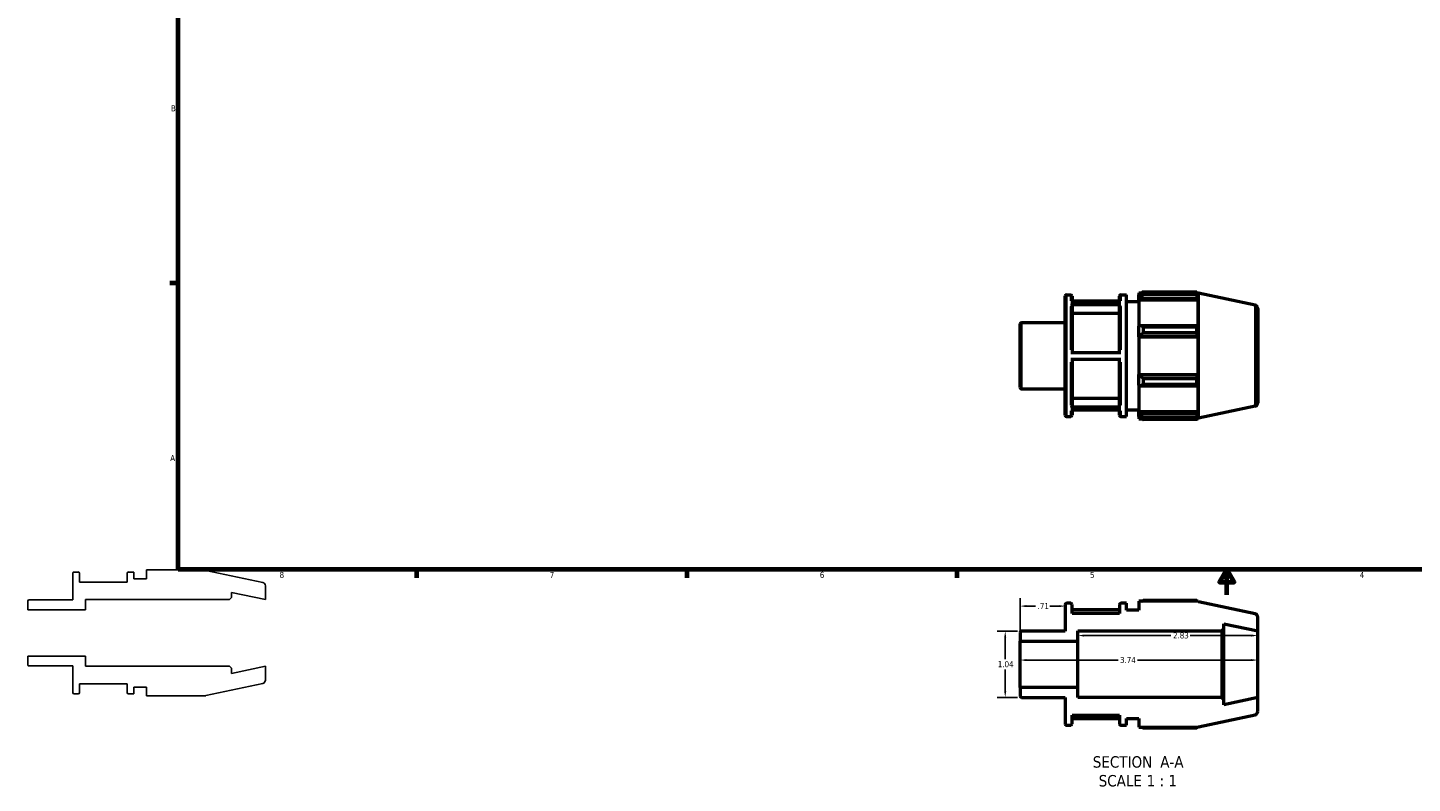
# Model space of a CAD drawing. Header units: inches. Extents: x -1.9 to 36.8, y -2.4 to 21.4.
# Tile 1 of 4: x -1.9 to 19.9, y -2.4 to 9.5. Entities that reach past the tile are written whole.
import ezdxf

# ---------------------------------------------------------------- set-up
doc = ezdxf.new("R2010")
doc.units = ezdxf.units.IN
doc.header["$MEASUREMENT"] = 0
for name, color, linetype, lineweight in [('Border (ANSI)', 7, 'Continuous', 70), ('Dimension (ANSI)', 7, 'Continuous', 25), ('Symbol (ANSI)', 7, 'Continuous', 25), ('Visible (ANSI)', 7, 'Continuous', 50), ('Visible Narrow (ANSI)', 7, 'Continuous', 35)]:
    doc.layers.add(name, color=color, linetype=linetype, lineweight=lineweight)
doc.styles.add('Label Text (ANSI)', font='tahoma.ttf')
doc.styles.add('Note Text (ANSI)', font='tahoma.ttf')
doc.dimstyles.new('Default (ANSI)', dxfattribs={"dimtxt": 0.094488, "dimasz": 0.098425, "dimexe": 0.125, "dimexo": 0.0625, "dimgap": 0.031496, "dimtad": 0, "dimtih": 1, "dimtoh": 1, "dimrnd": 1e-08, "dimzin": 4, "dimdsep": 46, "dimtxsty": 'Note Text (ANSI)', "dimcen": 0.09, "dimdle": 0.393701, "dimclrd": 256, "dimclre": 256, "dimclrt": 5, "dimadec": 0, "dimazin": 1, "dimtfac": 1, "dimtofl": 0, "dimtmove": 0, "dimatfit": 3, "dimfxl": 1, "dimtolj": 1, "dimtzin": 4, "dimlwd": -1, "dimlwe": -1, "dimarcsym": 0})

# ---------------------------------------------------------------- blocks, each defined once
blk = doc.blocks.new('Borders Default Border')
at = {"layer": 'Border (ANSI)'}
for p, q in [((0.5, 5.5), (0.366, 5.5)), ((4.25, 1), (4.25, 0.866)), ((8.5, 1), (8.5, 0.866)), ((12.75, 1), (12.75, 0.866))]:
    blk.add_line(p, q, dxfattribs=at)
at = {"layer": 'Border (ANSI)', "flags": 128}
for points in [[(0.5, 1), (0.5, 21), (33.5, 21), (33.5, 1), (0.5, 1)], [(17, 0.6), (17, 1), (16.885, 0.8), (17.115, 0.8), (17, 1)]]:
    blk.add_lwpolyline(points, dxfattribs=at)
at = {"layer": 'Border (ANSI)', "color": 5, "true_color": 0x0000ff, "char_height": 0.0945, "attachment_point": 7, "style": 'Note Text (ANSI)'}
for s, insert in [('B', (0.384, 8.203)), ('A', (0.373, 2.703)), ('8', (2.094, 0.863)), ('7', (6.346, 0.866)), ('6', (10.595, 0.864)), ('5', (14.847, 0.864)), ('4', (19.092, 0.866))]:
    blk.add_mtext(s, dxfattribs=dict(at, insert=insert))
blk = doc.blocks.new('*D7')
at = {"layer": 'Defpoints', "color": 0, "transparency": 16777216}
for p in [(14.457, 0.422), (14.457, 0.307), (13.747, -0.128)]:
    blk.add_point(p, dxfattribs=at)
at = {"layer": 'Dimension (ANSI)', "transparency": 16777216}
for p, q in [((13.747, -0.066), (13.747, 0.547)), ((13.845, 0.422), (13.991, 0.422)), ((14.358, 0.422), (14.213, 0.422))]:
    blk.add_line(p, q, dxfattribs=at)
for points in [[(13.845, 0.438), (13.845, 0.405), (13.747, 0.422)], [(14.358, 0.438), (14.358, 0.405), (14.457, 0.422)]]:
    blk.add_solid(points, dxfattribs=at)
at = {"layer": 'Dimension (ANSI)', "color": 5, "transparency": 16777216, "insert": (14.023, 0.469), "char_height": 0.0945, "attachment_point": 1, "style": 'Note Text (ANSI)'}
blk.add_mtext('\\A1;.71', dxfattribs=at)
blk = doc.blocks.new('*D8')
at = {"layer": 'Defpoints', "color": 0, "transparency": 16777216}
for p in [(17.487, -0.041), (14.657, -0.493), (17.487, -0.493)]:
    blk.add_point(p, dxfattribs=at)
at = {"layer": 'Dimension (ANSI)', "transparency": 16777216}
for p, q in [((14.755, -0.041), (16.121, -0.041)), ((17.388, -0.041), (16.422, -0.041))]:
    blk.add_line(p, q, dxfattribs=at)
for points in [[(14.755, -0.025), (14.755, -0.058), (14.657, -0.041)], [(17.388, -0.025), (17.388, -0.058), (17.487, -0.041)]]:
    blk.add_solid(points, dxfattribs=at)
at = {"layer": 'Dimension (ANSI)', "color": 5, "transparency": 16777216, "insert": (16.153, 0.008), "char_height": 0.0945, "attachment_point": 1, "style": 'Note Text (ANSI)'}
blk.add_mtext('\\A1;2.83', dxfattribs=at)
blk = doc.blocks.new('*D9')
at = {"layer": 'Defpoints', "color": 0, "transparency": 16777216}
for p in [(13.747, -0.427), (13.747, -0.493), (17.487, -0.493)]:
    blk.add_point(p, dxfattribs=at)
at = {"layer": 'Dimension (ANSI)', "transparency": 16777216}
for p, q in [((13.845, -0.427), (15.289, -0.427)), ((17.388, -0.427), (15.595, -0.427))]:
    blk.add_line(p, q, dxfattribs=at)
for points in [[(13.845, -0.411), (13.845, -0.444), (13.747, -0.427)], [(17.388, -0.411), (17.388, -0.444), (17.487, -0.427)]]:
    blk.add_solid(points, dxfattribs=at)
at = {"layer": 'Dimension (ANSI)', "color": 5, "transparency": 16777216, "insert": (15.32, -0.378), "char_height": 0.0945, "attachment_point": 1, "style": 'Note Text (ANSI)'}
blk.add_mtext('\\A1;3.74', dxfattribs=at)
blk = doc.blocks.new('*D11')
at = {"layer": 'Defpoints', "color": 0, "transparency": 16777216}
for p in [(13.768, 0.028), (13.513, -1.013), (13.768, -1.013)]:
    blk.add_point(p, dxfattribs=at)
at = {"layer": 'Dimension (ANSI)', "transparency": 16777216}
for p, q in [((13.705, 0.028), (13.388, 0.028)), ((13.513, -0.071), (13.513, -0.412)), ((13.513, -0.915), (13.513, -0.573)), ((13.705, -1.013), (13.388, -1.013))]:
    blk.add_line(p, q, dxfattribs=at)
for points in [[(13.497, -0.071), (13.529, -0.071), (13.513, 0.028)], [(13.497, -0.915), (13.529, -0.915), (13.513, -1.013)]]:
    blk.add_solid(points, dxfattribs=at)
at = {"layer": 'Dimension (ANSI)', "color": 5, "transparency": 16777216, "insert": (13.396, -0.444), "char_height": 0.0945, "attachment_point": 1, "style": 'Note Text (ANSI)'}
blk.add_mtext('\\A1;1.04', dxfattribs=at)

msp = doc.modelspace()

# ---------------------------------------------------------------- linework, layer by layer
for p, q in [((-1.16, 0.938), (-1.16, 0.52)), ((-1.074, 0.958), (-1.139, 0.958)), ((-1.053, 0.799), (-1.053, 0.938)), ((-0.305, 0.938), (-0.305, 0.799)), ((-0.198, 0.958), (-0.284, 0.958)), ((-0.198, 0.852), (-0.198, 0.958)), ((0.933, 0.99), (0, 0.99)), ((0, 0.99), (0, 0.852)), ((0.935, 0.984), (0.933, 0.99)), ((1.829, 0.794), (0.935, 0.984)), ((-0.305, 0.799), (-1.053, 0.799)), ((0, 0.852), (-0.198, 0.852)), ((1.87, 0.524), (1.87, 0.743)), ((-1.87, 0.5), (-1.87, 0.364)), ((-1.16, 0.52), (-1.849, 0.52)), ((-0.96, 0.364), (-0.96, 0.524)), ((-0.96, 0.524), (1.304, 0.524)), ((1.304, 0.524), (1.336, 0.555)), ((1.336, 0.555), (1.336, 0.637)), ((1.336, 0.637), (1.87, 0.524)), ((-1.87, 0.364), (-0.96, 0.364)), ((-0.96, -0.364), (-1.87, -0.364)), ((-1.87, -0.364), (-1.87, -0.5)), ((-0.96, -0.524), (-0.96, -0.364)), ((-1.849, -0.52), (-1.16, -0.52)), ((-1.16, -0.52), (-1.16, -0.938)), ((1.304, -0.524), (-0.96, -0.524)), ((1.336, -0.555), (1.304, -0.524)), ((1.87, -0.524), (1.336, -0.637)), ((1.336, -0.637), (1.336, -0.555)), ((1.87, -0.743), (1.87, -0.524)), ((-1.053, -0.938), (-1.053, -0.799)), ((-1.053, -0.799), (-0.305, -0.799)), ((-0.305, -0.799), (-0.305, -0.938)), ((-0.198, -0.958), (-0.198, -0.852)), ((-0.198, -0.852), (0, -0.852)), ((0, -0.852), (0, -0.99)), ((0.935, -0.984), (1.829, -0.794)), ((-1.139, -0.958), (-1.074, -0.958)), ((-0.284, -0.958), (-0.198, -0.958)), ((0, -0.99), (0.933, -0.99)), ((0.933, -0.99), (0.935, -0.984))]:
    msp.add_line(p, q)
for centre, major_axis, end_param in [((-1.139, 0.938), (-0.0209, 0), 6.283185), ((-1.074, 0.938), (0, 0.0209), 6.283185), ((-0.284, 0.938), (-0.0209, 0), 6.283185), ((1.818, 0.743), (0, 0.0524), 6.073746), ((-1.849, 0.5), (-0.0209, 0), 6.283185), ((-1.849, -0.5), (0, -0.0209), 6.283185), ((1.818, -0.743), (0.0512, 0.0109), 6.073746), ((-1.139, -0.938), (0, -0.0209), 6.283185), ((-1.074, -0.938), (0.0209, 0), 6.283185), ((-0.284, -0.938), (0, -0.0209), 6.283185)]:
    msp.add_ellipse(centre, major_axis=major_axis, ratio=1, start_param=4.712389, end_param=end_param)
at = {"layer": 'Visible (ANSI)'}
for p, q in [((14.457, 3.422), (14.457, 5.297)), ((14.478, 5.318), (14.543, 5.318)), ((14.564, 5.297), (14.564, 5.213)), ((15.312, 5.213), (15.312, 5.297)), ((15.333, 5.318), (15.419, 5.318)), ((15.419, 3.401), (15.419, 5.318)), ((15.617, 5.35), (15.617, 5.315)), ((15.617, 5.35), (15.662, 5.35)), ((15.638, 5.335), (15.617, 5.315)), ((15.617, 5.248), (15.617, 5.315)), ((15.617, 5.248), (15.638, 5.267)), ((15.617, 5.238), (15.617, 5.248)), ((15.617, 5.238), (15.617, 4.822)), ((15.617, 5.238), (16.55, 5.238)), ((15.638, 5.267), (16.539, 5.267)), ((15.681, 5.362), (15.681, 5.323)), ((15.681, 5.362), (16.526, 5.362)), ((16.526, 5.323), (15.681, 5.323)), ((16.526, 5.323), (16.526, 5.362)), ((16.532, 5.35), (16.55, 5.35)), ((16.55, 5.304), (16.539, 5.335)), ((16.539, 5.267), (16.55, 5.238)), ((16.552, 5.344), (16.55, 5.35)), ((16.55, 5.304), (16.55, 5.35)), ((16.55, 4.817), (16.55, 5.238)), ((16.552, 3.376), (16.552, 5.344)), ((17.445, 5.154), (16.552, 5.344)), ((14.543, 5.213), (15.333, 5.213)), ((15.333, 5.159), (14.543, 5.159)), ((15.312, 5.217), (14.564, 5.217)), ((14.564, 5.141), (14.564, 4.408)), ((15.312, 5.021), (14.564, 5.021)), ((15.312, 4.408), (15.312, 5.141)), ((15.419, 5.212), (15.617, 5.212)), ((17.487, 5.103), (17.487, 3.617)), ((13.747, 3.86), (13.747, 4.859)), ((13.768, 4.88), (14.457, 4.88)), ((15.638, 4.832), (15.617, 4.822)), ((15.617, 4.661), (15.617, 4.822)), ((16.539, 4.832), (15.638, 4.832)), ((15.681, 4.813), (15.681, 4.72)), ((15.681, 4.813), (16.526, 4.813)), ((16.526, 4.72), (16.526, 4.813)), ((16.55, 4.817), (16.539, 4.832)), ((15.617, 4.661), (15.638, 4.667)), ((15.617, 4.658), (15.617, 4.661)), ((15.617, 4.658), (15.617, 4.062)), ((15.617, 4.658), (16.55, 4.658)), ((15.638, 4.667), (16.539, 4.667)), ((16.526, 4.72), (15.681, 4.72)), ((16.539, 4.667), (16.55, 4.658)), ((16.55, 4.062), (16.55, 4.658)), ((14.543, 4.408), (15.333, 4.408)), ((15.333, 4.301), (14.543, 4.301)), ((14.564, 4.301), (14.564, 3.573)), ((15.312, 3.573), (15.312, 4.301)), ((15.617, 4.059), (15.617, 4.062)), ((15.617, 4.062), (16.55, 4.062)), ((15.617, 3.897), (15.617, 4.059)), ((15.638, 4.052), (15.617, 4.059)), ((16.539, 4.052), (15.638, 4.052)), ((15.681, 3.999), (15.681, 3.906)), ((15.681, 3.999), (16.526, 3.999)), ((16.526, 3.906), (16.526, 3.999)), ((16.55, 4.062), (16.539, 4.052)), ((13.768, 3.839), (14.457, 3.839)), ((15.617, 3.897), (15.638, 3.888)), ((15.617, 3.897), (15.617, 3.481)), ((15.638, 3.888), (16.539, 3.888)), ((16.526, 3.906), (15.681, 3.906)), ((16.539, 3.888), (16.55, 3.902)), ((16.55, 3.481), (16.55, 3.902)), ((14.543, 3.555), (15.333, 3.555)), ((15.333, 3.502), (14.543, 3.502)), ((14.564, 3.693), (15.312, 3.693)), ((14.564, 3.502), (14.564, 3.422)), ((15.312, 3.422), (15.312, 3.502)), ((15.419, 3.508), (15.617, 3.508)), ((17.445, 3.565), (16.552, 3.376)), ((14.478, 3.401), (14.543, 3.401)), ((15.333, 3.401), (15.419, 3.401)), ((15.617, 3.472), (15.617, 3.481)), ((15.617, 3.481), (16.55, 3.481)), ((15.617, 3.405), (15.617, 3.472)), ((15.638, 3.453), (15.617, 3.472)), ((15.617, 3.405), (15.638, 3.385)), ((15.617, 3.405), (15.617, 3.369)), ((15.617, 3.369), (15.662, 3.369)), ((16.539, 3.453), (15.638, 3.453)), ((15.681, 3.396), (15.681, 3.358)), ((15.681, 3.396), (16.526, 3.396)), ((16.526, 3.358), (15.681, 3.358)), ((16.526, 3.358), (16.526, 3.396)), ((16.532, 3.369), (16.55, 3.369)), ((16.55, 3.481), (16.539, 3.453)), ((16.539, 3.385), (16.55, 3.415)), ((16.55, 3.369), (16.55, 3.415)), ((16.552, 3.376), (16.55, 3.369)), ((14.457, 0.445), (14.457, 0.028)), ((14.543, 0.466), (14.478, 0.466)), ((14.564, 0.306), (14.564, 0.445)), ((15.312, 0.445), (15.312, 0.306)), ((15.419, 0.466), (15.333, 0.466)), ((15.419, 0.359), (15.419, 0.466)), ((16.55, 0.498), (15.617, 0.498)), ((15.617, 0.498), (15.617, 0.359)), ((16.526, 0.509), (15.681, 0.509)), ((16.552, 0.491), (16.55, 0.498)), ((17.445, 0.301), (16.552, 0.491)), ((15.312, 0.365), (14.564, 0.365)), ((15.312, 0.306), (14.564, 0.306)), ((15.617, 0.359), (15.419, 0.359)), ((17.487, 0.031), (17.487, 0.25)), ((13.747, 0.007), (13.747, -0.128)), ((14.457, 0.028), (13.768, 0.028)), ((14.657, -0.128), (14.657, 0.031)), ((14.657, 0.031), (16.921, 0.031)), ((16.921, 0.031), (16.953, 0.062)), ((16.921, 0.031), (16.921, -1.016)), ((16.953, 0.062), (16.953, 0.144)), ((16.953, 0.144), (17.487, 0.031)), ((16.953, -1.048), (16.953, 0.062)), ((17.487, -1.016), (17.487, 0.031)), ((13.747, -0.128), (14.657, -0.128)), ((13.747, -0.857), (13.747, -0.128)), ((14.657, -0.857), (14.657, -0.128)), ((14.657, -0.857), (13.747, -0.857)), ((13.747, -0.857), (13.747, -0.992)), ((14.657, -1.016), (14.657, -0.857)), ((13.768, -1.013), (14.457, -1.013)), ((14.457, -1.013), (14.457, -1.43)), ((16.921, -1.016), (14.657, -1.016)), ((16.953, -1.048), (16.921, -1.016)), ((17.487, -1.016), (16.953, -1.13)), ((16.953, -1.13), (16.953, -1.048)), ((17.487, -1.236), (17.487, -1.016)), ((14.564, -1.43), (14.564, -1.292)), ((14.564, -1.292), (15.312, -1.292)), ((15.312, -1.292), (15.312, -1.43)), ((16.552, -1.477), (17.445, -1.287)), ((14.478, -1.451), (14.543, -1.451)), ((14.564, -1.346), (15.312, -1.346)), ((15.333, -1.451), (15.419, -1.451)), ((15.419, -1.451), (15.419, -1.345)), ((15.419, -1.345), (15.617, -1.345)), ((15.617, -1.345), (15.617, -1.483)), ((15.617, -1.483), (16.55, -1.483)), ((15.681, -1.495), (16.526, -1.495)), ((16.55, -1.483), (16.552, -1.477))]:
    msp.add_line(p, q, dxfattribs=at)
for centre, radius, start, end in [((14.478, 5.297), 0.0209, 90, 180), ((14.543, 5.297), 0.0209, 0, 90), ((15.333, 5.297), 0.0209, 90, 180), ((17.434, 5.103), 0.0524, 0, 78), ((13.768, 4.859), 0.0209, 90, 180), ((13.768, 3.86), 0.0209, 180, 270), ((17.434, 3.617), 0.0524, 282, 0), ((14.478, 3.422), 0.0209, 180, 270), ((14.543, 3.422), 0.0209, 270, 0), ((15.333, 3.422), 0.0209, 180, 270), ((14.478, 0.445), 0.0209, 90, 180), ((14.543, 0.445), 0.0209, 0, 90), ((15.333, 0.445), 0.0209, 90, 180), ((17.434, 0.25), 0.0524, 0, 78), ((13.768, 0.007), 0.0209, 90, 180), ((13.768, -0.992), 0.0209, 180, 270), ((17.434, -1.236), 0.0524, 282, 0), ((14.478, -1.43), 0.0209, 180, 270), ((14.543, -1.43), 0.0209, 270, 0), ((15.333, -1.43), 0.0209, 180, 270)]:
    msp.add_arc(centre, radius, start, end, dxfattribs=at)
for points, weights in [([(15.681, 5.362), (15.659, 5.348), (15.638, 5.335)], [1.01526984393, 1.01088683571, 1.00570109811]), ([(15.638, 5.267), (15.659, 5.294), (15.681, 5.323)], [1.00570109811, 1.01088683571, 1.01526984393]), ([(16.526, 5.362), (16.533, 5.348), (16.539, 5.335)], [1, 1.00080579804, 1.00079460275]), ([(16.539, 5.267), (16.533, 5.294), (16.526, 5.323)], [1.00079460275, 1.00080579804, 1]), ([(15.681, 4.813), (15.659, 4.823), (15.638, 4.832)], [1.01526984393, 1.01088683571, 1.00570109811]), ([(16.526, 4.813), (16.533, 4.823), (16.539, 4.832)], [1, 1.00080579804, 1.00079460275]), ([(15.638, 4.667), (15.659, 4.693), (15.681, 4.72)], [1.00570109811, 1.01088683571, 1.01526984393]), ([(16.539, 4.667), (16.533, 4.693), (16.526, 4.72)], [1.00079460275, 1.00080579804, 1]), ([(15.681, 3.999), (15.659, 4.026), (15.638, 4.052)], [1.01526984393, 1.01088683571, 1.00570109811]), ([(16.526, 3.999), (16.533, 4.026), (16.539, 4.052)], [1, 1.00080579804, 1.00079460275]), ([(15.638, 3.888), (15.659, 3.897), (15.681, 3.906)], [1.00570109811, 1.01088683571, 1.01526984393]), ([(16.539, 3.888), (16.533, 3.897), (16.526, 3.906)], [1.00079460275, 1.00080579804, 1]), ([(15.681, 3.396), (15.659, 3.425), (15.638, 3.453)], [1.01526984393, 1.01088683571, 1.00570109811]), ([(15.638, 3.385), (15.659, 3.371), (15.681, 3.358)], [1.00570109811, 1.01088683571, 1.01526984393]), ([(16.526, 3.396), (16.533, 3.425), (16.539, 3.453)], [1, 1.00080579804, 1.00079460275]), ([(16.539, 3.385), (16.533, 3.371), (16.526, 3.358)], [1.00079460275, 1.00080579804, 1]), ([(15.662, 0.498), (15.671, 0.503), (15.681, 0.509)], [1.01137968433, 1.01339797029, 1.01526984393]), ([(16.532, 0.498), (16.529, 0.503), (16.526, 0.509)], [1.00053811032, 1.00034312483, 1]), ([(15.681, -1.495), (15.671, -1.489), (15.662, -1.483)], [1.01526984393, 1.01339797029, 1.01137968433]), ([(16.526, -1.495), (16.529, -1.489), (16.532, -1.483)], [1, 1.00034312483, 1.00053811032])]:
    msp.add_rational_spline(points, weights, degree=2, dxfattribs=at)
for points, knots in [([(14.543, 5.159), (14.545, 5.159), (14.548, 5.159), (14.553, 5.157), (14.556, 5.155), (14.559, 5.152), (14.561, 5.15), (14.563, 5.146), (14.564, 5.143), (14.564, 5.141)], [0, 0, 0, 0, 0.019685, 0.019685, 0.03938863, 0.03938863, 0.05911536, 0.05911536, 0.0788621, 0.0788621, 0.0788621, 0.0788621]), ([(15.312, 5.141), (15.312, 5.143), (15.312, 5.146), (15.314, 5.15), (15.316, 5.152), (15.32, 5.155), (15.322, 5.157), (15.327, 5.159), (15.33, 5.159), (15.333, 5.159)], [0.2365921, 0.2365921, 0.2365921, 0.2365921, 0.25633884, 0.25633884, 0.27606556, 0.27606556, 0.2957692, 0.2957692, 0.3154542, 0.3154542, 0.3154542, 0.3154542]), ([(14.564, 3.573), (14.564, 3.571), (14.563, 3.568), (14.561, 3.564), (14.559, 3.562), (14.556, 3.559), (14.553, 3.557), (14.548, 3.555), (14.545, 3.555), (14.543, 3.555)], [0.23651942, 0.23651942, 0.23651942, 0.23651942, 0.25625041, 0.25625041, 0.2759677, 0.2759677, 0.29566918, 0.29566918, 0.3153579, 0.3153579, 0.3153579, 0.3153579]), ([(15.333, 3.555), (15.33, 3.555), (15.327, 3.555), (15.322, 3.557), (15.32, 3.559), (15.316, 3.562), (15.314, 3.564), (15.312, 3.568), (15.312, 3.571), (15.312, 3.573)], [0, 0, 0, 0, 0.01968872, 0.01968872, 0.0393902, 0.0393902, 0.05910749, 0.05910749, 0.07883848, 0.07883848, 0.07883848, 0.07883848])]:
    msp.add_open_spline(points, degree=3, knots=knots, dxfattribs=at)
at = {"layer": 'Visible Narrow (ANSI)'}
for p, q in [((14.478, 5.306), (14.478, 3.413)), ((14.543, 5.223), (14.543, 5.318)), ((15.333, 5.318), (15.333, 5.223)), ((14.543, 4.453), (14.543, 5.134)), ((15.333, 5.134), (15.333, 4.453)), ((17.445, 3.575), (17.445, 5.144)), ((13.768, 4.874), (13.768, 3.846)), ((14.543, 3.58), (14.543, 4.257)), ((15.333, 4.257), (15.333, 3.58)), ((14.543, 3.402), (14.543, 3.492)), ((15.333, 3.492), (15.333, 3.402))]:
    msp.add_line(p, q, dxfattribs=at)

# ---------------------------------------------------------------- block references
msp.add_blockref('Borders Default Border', (0, 0))

# ---------------------------------------------------------------- texts
at = {"layer": 'Symbol (ANSI)', "char_height": 0.18, "attachment_point": 7, "style": 'Label Text (ANSI)'}
for s, insert in [('SECTION', (14.891, -2.122)), (' A-A', (15.885, -2.118)), ('SCALE', (14.983, -2.418)), (' 1 : 1', (15.671, -2.414))]:
    msp.add_mtext(s, dxfattribs=dict(at, insert=insert))

# ---------------------------------------------------------------- dimensions: what is measured, and where the dimension line sits
at = {"layer": 'Dimension (ANSI)'}
for base, p1, p2, angle, override, picture, middle in [((14.457, 0.422), (13.747, -0.128), (14.457, 0.307), 180, {"dimgap": 0.031496, "dimtih": 0, "dimtoh": 0, "dimdec": 2, "dimse2": 1, "dimtol": 0, "dimlim": 0, "dimtp": 0, "dimtm": 0, "dimtdec": 2, "dimatfit": 1}, '*D7', (14.102, 0.422)), ((13.513, -1.013), (13.768, 0.028), (13.768, -1.013), 90, {"dimgap": 0.031496, "dimdec": 2, "dimtol": 0, "dimlim": 0, "dimtp": 0, "dimtm": 0, "dimtdec": 2, "dimatfit": 1}, '*D11', (13.513, -0.493)), ((17.487, -0.041), (14.657, -0.493), (17.487, -0.493), 180, {"dimgap": 0.031496, "dimtih": 0, "dimtoh": 0, "dimdec": 2, "dimse1": 1, "dimse2": 1, "dimtol": 0, "dimlim": 0, "dimtp": 0, "dimtm": 0, "dimtdec": 2, "dimatfit": 1}, '*D8', (16.272, -0.041)), ((13.747, -0.427), (17.487, -0.493), (13.747, -0.493), 180, {"dimgap": 0.031496, "dimtih": 0, "dimtoh": 0, "dimdec": 2, "dimse1": 1, "dimse2": 1, "dimtol": 0, "dimlim": 0, "dimtp": 0, "dimtm": 0, "dimtdec": 2, "dimatfit": 1}, '*D9', (15.442, -0.427))]:
    dim = msp.add_linear_dim(base=base, p1=p1, p2=p2, angle=angle, dimstyle='Default (ANSI)', override=override, dxfattribs=at)
    dim.commit()
    dim.dimension.update_dxf_attribs({"geometry": picture, "text_midpoint": middle, "dimtype": 160})

doc.saveas('drawing.dxf')
